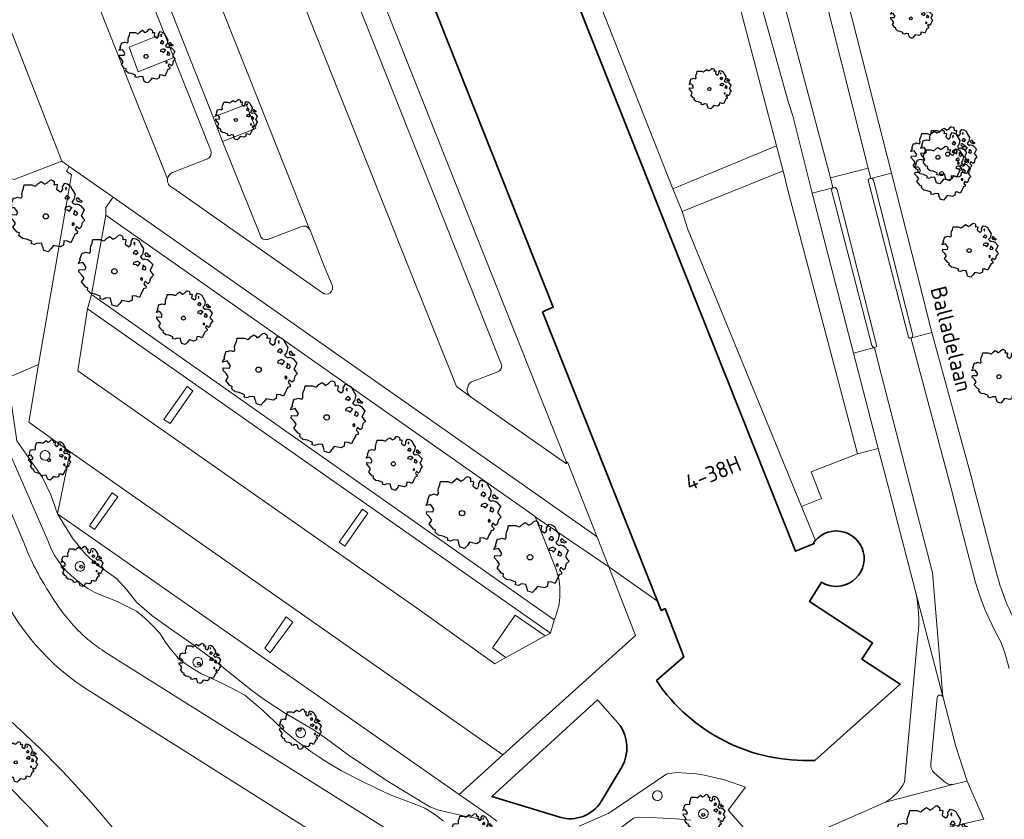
# Model space of a CAD drawing. Header units: metres. Extents: x 152391 to 157968, y 462336 to 467280.
# Tile 117 of 256: x 154419 to 154502, y 464175 to 464242. Entities that reach past the tile are written whole.
import ezdxf
from ezdxf.enums import TextEntityAlignment as Align

# ---------------------------------------------------------------- set-up
doc = ezdxf.new("R2010")
doc.units = ezdxf.units.M
doc.header["$LTSCALE"] = 0.75
doc.layers.get('0').update_dxf_attribs({"lineweight": 25})
for name, color, linetype, lineweight in [('B-GV-GR-BOOM-S', 252, 'Continuous', 25), ('B-WE-GR-BEPLANTING_CULTUUR_BODEMBEDEKKER-GV', 251, 'Continuous', 18), ('B-WE-GR-BOS_LOOF-GV', 251, 'Continuous', 13), ('B-WE-GR-GROENVOORZIENING-GV', 251, 'Continuous', 18), ('B-WE-OG-BEBOUWING-GV', 6, 'Continuous', 35), ('B-WE-OG-BEBOUWING-T18', 1, 'Continuous', 18), ('B-WE-OG-TERREIN_CULTUURSCHEIDING-GV', 251, 'Continuous', 18), ('B-WE-OG-TOPOGRAFIE-T18', 1, 'Continuous', 18), ('B-WE-VH-VERHARDING_ASFALT-GV', 251, 'Continuous', 18), ('B-WE-VH-VERHARDING_BETON-GV', 251, 'Continuous', 18), ('B-WE-VH-VERHARDING_BETONSTRAATSTEEN-GV', 251, 'Continuous', 18), ('B-WE-VH-VERHARDING_SIERBESTRATING-GV', 251, 'Continuous', 18), ('B-WE-VH-VERHARDING_TEGEL-GV', 251, 'Continuous', 18)]:
    doc.layers.add(name, color=color, linetype=linetype, lineweight=lineweight)
doc.styles.add('NLCS-ISO-M750-T18', font='NLCS-ISO.ttf', dxfattribs={"height": 1.35})

# ---------------------------------------------------------------- blocks, each defined once
blk = doc.blocks.new('SGR-BOOM_21_30')
at = {"linetype": 'Continuous'}
for p, q in [((0.065, 1.581), (0.205, 1.712)), ((0.205, 1.712), (0.263, 1.729)), ((0.263, 1.729), (0.333, 1.696)), ((0.333, 1.696), (0.391, 1.647)), ((-1.633, 0.579), (-1.528, 0.875)), ((-1.528, 0.875), (-1.458, 0.858)), ((-1.458, 0.858), (-1.342, 0.908)), ((-1.342, 0.908), (-1.179, 0.858)), ((-1.179, 0.858), (-1.121, 0.924)), ((-1.133, 1.088), (-1.109, 1.187)), ((-1.121, 0.924), (-1.133, 1.088)), ((-1.109, 1.187), (-1.051, 1.335)), ((-1.051, 1.335), (-1.016, 1.499)), ((-1.016, 1.499), (-0.668, 1.499)), ((-0.668, 1.499), (-0.516, 1.433)), ((-0.516, 1.433), (-0.47, 1.45)), ((-0.47, 1.45), (-0.365, 1.548)), ((-0.365, 1.548), (-0.226, 1.647)), ((-0.226, 1.647), (-0.133, 1.581)), ((-0.133, 1.581), (-0.063, 1.515)), ((-0.063, 1.515), (0.065, 1.581)), ((0.402, 1.532), (0.379, 1.499)), ((0.379, 1.499), (0.53, 1.515)), ((0.391, 1.647), (0.402, 1.532)), ((0.542, 1.483), (0.507, 1.285)), ((0.507, 1.285), (0.565, 1.236)), ((0.53, 1.515), (0.542, 1.483)), ((0.565, 1.236), (0.693, 1.154)), ((0.693, 1.154), (0.751, 1.203)), ((0.751, 1.203), (0.798, 1.285)), ((0.786, 1.4), (0.891, 1.565)), ((0.798, 1.285), (0.786, 1.4)), ((0.891, 1.565), (1.019, 1.532)), ((0.937, 0.908), (0.891, 0.875)), ((0.891, 0.875), (0.926, 0.825)), ((0.972, 1.368), (0.926, 1.335)), ((0.926, 1.335), (0.949, 1.253)), ((0.926, 0.825), (0.984, 0.842)), ((0.972, 0.973), (0.937, 0.908)), ((0.949, 1.253), (0.961, 1.236)), ((0.961, 1.269), (0.972, 1.368)), ((1.03, 0.973), (0.972, 0.973)), ((0.984, 0.842), (1.03, 0.776)), ((1.019, 1.532), (1.158, 1.45)), ((1.077, 0.94), (1.03, 0.973)), ((1.03, 0.776), (1.077, 0.842)), ((1.124, 0.875), (1.077, 0.94)), ((1.077, 0.842), (1.124, 0.875)), ((1.158, 1.45), (1.251, 1.269)), ((1.251, 1.269), (1.379, 1.055)), ((1.379, 1.055), (1.321, 0.793)), ((1.472, 0.858), (1.438, 0.809)), ((1.542, 0.858), (1.472, 0.858)), ((1.624, 0.76), (1.542, 0.858)), ((-1.703, 0.365), (-1.656, 0.48)), ((-1.493, 0.415), (-1.703, 0.365)), ((-1.679, -0.029), (-1.668, 0.086)), ((-1.668, 0.086), (-1.389, 0.07)), ((-1.656, 0.48), (-1.598, 0.53)), ((-1.598, 0.53), (-1.633, 0.579)), ((-1.423, 0.333), (-1.493, 0.415)), ((-1.33, 0.185), (-1.423, 0.333)), ((-1.389, 0.07), (-1.33, 0.185)), ((0.926, 0.415), (0.891, 0.333)), ((0.891, 0.333), (1.03, 0.316)), ((1.054, 0.464), (0.926, 0.415)), ((1.03, 0.316), (1.112, 0.251)), ((1.112, 0.464), (1.054, 0.464)), ((1.217, 0.398), (1.112, 0.464)), ((1.112, 0.251), (1.205, 0.365)), ((1.205, 0.365), (1.24, 0.415)), ((1.321, 0.793), (1.228, 0.694)), ((1.228, 0.694), (1.275, 0.628)), ((1.275, 0.628), (1.379, 0.563)), ((1.344, 0.185), (1.31, 0.103)), ((1.434, 0.049), (1.31, 0.103)), ((1.356, 0.3), (1.344, 0.234)), ((1.344, 0.234), (1.344, 0.185)), ((1.426, 0.234), (1.356, 0.3)), ((1.379, 0.563), (1.438, 0.595)), ((1.472, 0.201), (1.426, 0.234)), ((1.434, 0.049), (1.507, 0.136)), ((1.438, 0.809), (1.461, 0.743)), ((1.438, 0.595), (1.565, 0.563)), ((1.461, 0.743), (1.531, 0.694)), ((1.507, 0.136), (1.472, 0.201)), ((1.531, 0.727), (1.635, 0.678)), ((1.531, 0.694), (1.542, 0.727)), ((1.565, 0.563), (1.635, 0.513)), ((1.728, 0.71), (1.624, 0.76)), ((1.635, 0.678), (1.728, 0.71)), ((1.635, 0.513), (1.81, 0.316)), ((1.717, 0.103), (1.67, 0.037)), ((1.67, 0.037), (1.763, -0.094)), ((1.81, 0.316), (1.717, 0.103)), ((-1.54, -0.177), (-1.679, -0.029)), ((-1.551, -0.505), (-1.493, -0.423)), ((-1.354, -0.752), (-1.551, -0.505)), ((-1.435, -0.324), (-1.54, -0.177)), ((-1.493, -0.423), (-1.435, -0.324)), ((-1.249, -0.784), (-1.354, -0.752)), ((-1.272, -0.899), (-1.249, -0.784)), ((1.286, -0.292), (1.24, -0.357)), ((1.24, -0.357), (1.251, -0.423)), ((1.263, -0.423), (1.333, -0.407)), ((1.333, -0.341), (1.286, -0.292)), ((1.333, -0.407), (1.333, -0.341)), ((1.484, -0.801), (1.368, -0.834)), ((1.461, -0.472), (1.391, -0.587)), ((1.391, -0.587), (1.426, -0.637)), ((1.426, -0.637), (1.496, -0.702)), ((1.577, -0.587), (1.461, -0.472)), ((1.496, -0.702), (1.484, -0.801)), ((1.658, -0.522), (1.577, -0.587)), ((1.682, -0.423), (1.658, -0.522)), ((1.717, -0.308), (1.682, -0.423)), ((1.845, -0.177), (1.717, -0.308)), ((1.763, -0.094), (1.845, -0.177)), ((-1.109, -1.047), (-1.272, -0.899)), ((-0.912, -1.08), (-1.109, -1.047)), ((-0.668, -1.179), (-0.912, -1.08)), ((-0.679, -1.294), (-0.668, -1.179)), ((-0.551, -1.326), (-0.679, -1.294)), ((-0.4, -1.261), (-0.551, -1.326)), ((-0.191, -1.277), (-0.4, -1.261)), ((-0.156, -1.425), (-0.191, -1.277)), ((-0.133, -1.491), (-0.156, -1.425)), ((-0.098, -1.606), (-0.133, -1.491)), ((0.112, -1.671), (-0.098, -1.606)), ((0.251, -1.524), (0.112, -1.671)), ((0.356, -1.376), (0.251, -1.524)), ((0.682, -1.441), (0.356, -1.376)), ((0.833, -1.359), (0.682, -1.441)), ((0.844, -1.162), (0.833, -1.359)), ((1.03, -1.179), (0.844, -1.162)), ((1.182, -1.244), (1.03, -1.179)), ((1.286, -1.014), (1.182, -1.244)), ((1.356, -0.883), (1.286, -1.014)), ((1.368, -0.834), (1.356, -0.883))]:
    blk.add_line(p, q, dxfattribs=at)
blk.add_circle((0, 0), 0.126, dxfattribs=at)
blk = doc.blocks.new('SGR-BOOM_31_50')
at = {"linetype": 'Continuous'}
for p, q in [((-1.479, 1.582), (-1.402, 1.78)), ((-1.402, 1.78), (-1.355, 1.999)), ((-1.355, 1.999), (-0.89, 1.999)), ((-0.89, 1.999), (-0.688, 1.911)), ((-0.688, 1.911), (-0.626, 1.933)), ((-0.626, 1.933), (-0.487, 2.064)), ((-0.487, 2.064), (-0.301, 2.196)), ((-0.301, 2.196), (-0.177, 2.108)), ((-0.177, 2.108), (-0.084, 2.02)), ((-0.084, 2.02), (0.087, 2.108)), ((0.087, 2.108), (0.273, 2.283)), ((0.273, 2.283), (0.351, 2.305)), ((0.351, 2.305), (0.444, 2.261)), ((0.444, 2.261), (0.521, 2.196)), ((0.537, 2.042), (0.506, 1.999)), ((0.506, 1.999), (0.707, 2.02)), ((0.521, 2.196), (0.537, 2.042)), ((0.723, 1.977), (0.676, 1.714)), ((0.676, 1.714), (0.754, 1.648)), ((0.707, 2.02), (0.723, 1.977)), ((1.002, 1.604), (1.064, 1.714)), ((1.048, 1.867), (1.188, 2.086)), ((1.064, 1.714), (1.048, 1.867)), ((1.188, 2.086), (1.358, 2.042)), ((1.296, 1.823), (1.234, 1.78)), ((1.234, 1.78), (1.265, 1.67)), ((1.265, 1.67), (1.281, 1.648)), ((1.281, 1.692), (1.296, 1.823)), ((1.358, 2.042), (1.545, 1.933)), ((1.545, 1.933), (1.669, 1.692)), ((1.669, 1.692), (1.839, 1.407)), ((-2.177, 0.772), (-2.038, 1.166)), ((-2.038, 1.166), (-1.944, 1.144)), ((-1.944, 1.144), (-1.789, 1.21)), ((-1.789, 1.21), (-1.572, 1.144)), ((-1.572, 1.144), (-1.495, 1.232)), ((-1.51, 1.451), (-1.479, 1.582)), ((-1.495, 1.232), (-1.51, 1.451)), ((0.754, 1.648), (0.924, 1.539)), ((0.924, 1.539), (1.002, 1.604)), ((1.25, 1.21), (1.188, 1.166)), ((1.188, 1.166), (1.234, 1.101)), ((1.234, 1.101), (1.312, 1.122)), ((1.296, 1.298), (1.25, 1.21)), ((1.374, 1.298), (1.296, 1.298)), ((1.312, 1.122), (1.374, 1.035)), ((1.436, 1.254), (1.374, 1.298)), ((1.374, 1.035), (1.436, 1.122)), ((1.498, 1.166), (1.436, 1.254)), ((1.436, 1.122), (1.498, 1.166)), ((1.762, 1.057), (1.638, 0.925)), ((1.638, 0.925), (1.7, 0.838)), ((1.7, 0.838), (1.839, 0.75)), ((1.839, 1.407), (1.762, 1.057)), ((1.963, 1.144), (1.917, 1.079)), ((1.917, 1.079), (1.948, 0.991)), ((1.948, 0.991), (2.041, 0.925)), ((2.056, 1.144), (1.963, 1.144)), ((2.041, 0.969), (2.18, 0.903)), ((2.041, 0.925), (2.056, 0.969)), ((2.165, 1.013), (2.056, 1.144)), ((2.304, 0.947), (2.165, 1.013)), ((2.18, 0.903), (2.304, 0.947)), ((-2.27, 0.487), (-2.208, 0.641)), ((-1.991, 0.553), (-2.27, 0.487)), ((-2.239, -0.038), (-2.224, 0.115)), ((-2.224, 0.115), (-1.851, 0.093)), ((-2.208, 0.641), (-2.131, 0.706)), ((-2.131, 0.706), (-2.177, 0.772)), ((-1.898, 0.444), (-1.991, 0.553)), ((-1.774, 0.246), (-1.898, 0.444)), ((-1.851, 0.093), (-1.774, 0.246)), ((1.234, 0.553), (1.188, 0.444)), ((1.188, 0.444), (1.374, 0.422)), ((1.405, 0.619), (1.234, 0.553)), ((1.374, 0.422), (1.483, 0.334)), ((1.483, 0.619), (1.405, 0.619)), ((1.622, 0.531), (1.483, 0.619)), ((1.483, 0.334), (1.607, 0.487)), ((1.607, 0.487), (1.653, 0.553)), ((1.793, 0.246), (1.746, 0.137)), ((1.911, 0.065), (1.746, 0.137)), ((1.808, 0.4), (1.793, 0.312)), ((1.793, 0.312), (1.793, 0.246)), ((1.901, 0.312), (1.808, 0.4)), ((1.839, 0.75), (1.917, 0.794)), ((1.963, 0.268), (1.901, 0.312)), ((1.911, 0.065), (2.01, 0.181)), ((1.917, 0.794), (2.087, 0.75)), ((2.01, 0.181), (1.963, 0.268)), ((2.087, 0.75), (2.18, 0.684)), ((2.18, 0.684), (2.413, 0.422)), ((2.289, 0.137), (2.227, 0.049)), ((2.227, 0.049), (2.351, -0.126)), ((2.413, 0.422), (2.289, 0.137)), ((-2.053, -0.235), (-2.239, -0.038)), ((-2.069, -0.673), (-1.991, -0.564)), ((-1.805, -1.002), (-2.069, -0.673)), ((-1.913, -0.433), (-2.053, -0.235)), ((-1.991, -0.564), (-1.913, -0.433)), ((1.715, -0.389), (1.653, -0.476)), ((1.653, -0.476), (1.669, -0.564)), ((1.684, -0.564), (1.777, -0.542)), ((1.777, -0.454), (1.715, -0.389)), ((1.777, -0.542), (1.777, -0.454)), ((1.948, -0.63), (1.855, -0.783)), ((1.855, -0.783), (1.901, -0.849)), ((2.103, -0.783), (1.948, -0.63)), ((2.211, -0.695), (2.103, -0.783)), ((2.242, -0.564), (2.211, -0.695)), ((2.289, -0.411), (2.242, -0.564)), ((2.459, -0.235), (2.289, -0.411)), ((2.351, -0.126), (2.459, -0.235)), ((-1.665, -1.046), (-1.805, -1.002)), ((-1.696, -1.199), (-1.665, -1.046)), ((-1.479, -1.396), (-1.696, -1.199)), ((-1.216, -1.44), (-1.479, -1.396)), ((-0.89, -1.571), (-1.216, -1.44)), ((-0.906, -1.725), (-0.89, -1.571)), ((1.126, -1.55), (1.11, -1.812)), ((1.374, -1.571), (1.126, -1.55)), ((1.576, -1.659), (1.374, -1.571)), ((1.715, -1.352), (1.576, -1.659)), ((1.808, -1.177), (1.715, -1.352)), ((1.824, -1.112), (1.808, -1.177)), ((1.979, -1.068), (1.824, -1.112)), ((1.901, -0.849), (1.994, -0.936)), ((1.994, -0.936), (1.979, -1.068)), ((-0.735, -1.769), (-0.906, -1.725)), ((-0.533, -1.681), (-0.735, -1.769)), ((-0.254, -1.703), (-0.533, -1.681)), ((-0.208, -1.9), (-0.254, -1.703)), ((-0.177, -1.988), (-0.208, -1.9)), ((-0.13, -2.141), (-0.177, -1.988)), ((0.149, -2.229), (-0.13, -2.141)), ((0.335, -2.031), (0.149, -2.229)), ((0.475, -1.834), (0.335, -2.031)), ((0.909, -1.922), (0.475, -1.834)), ((1.11, -1.812), (0.909, -1.922))]:
    blk.add_line(p, q, dxfattribs=at)
blk.add_circle((0, 0), 0.169, dxfattribs=at)
blk = doc.blocks.new('SGR-BOOM_50_100')
at = {"linetype": 'Continuous'}
for p, q in [((-1.869, 2.373), (-1.807, 2.665)), ((-1.807, 2.665), (-1.187, 2.665)), ((-1.187, 2.665), (-0.918, 2.548)), ((-0.918, 2.548), (-0.835, 2.577)), ((-0.835, 2.577), (-0.649, 2.752)), ((-0.649, 2.752), (-0.401, 2.928)), ((-0.401, 2.928), (-0.236, 2.811)), ((-0.236, 2.811), (-0.112, 2.694)), ((-0.112, 2.694), (0.116, 2.811)), ((0.116, 2.811), (0.364, 3.044)), ((0.364, 3.044), (0.467, 3.074)), ((0.467, 3.074), (0.591, 3.015)), ((0.591, 3.015), (0.695, 2.928)), ((0.715, 2.723), (0.674, 2.665)), ((0.674, 2.665), (0.943, 2.694)), ((0.695, 2.928), (0.715, 2.723)), ((0.964, 2.636), (0.902, 2.285)), ((0.943, 2.694), (0.964, 2.636)), ((1.398, 2.49), (1.584, 2.782)), ((1.418, 2.285), (1.398, 2.49)), ((1.584, 2.782), (1.811, 2.723)), ((1.811, 2.723), (2.059, 2.577)), ((2.059, 2.577), (2.225, 2.256)), ((-2.014, 1.935), (-1.972, 2.11)), ((-1.993, 1.643), (-2.014, 1.935)), ((-1.972, 2.11), (-1.869, 2.373)), ((0.902, 2.285), (1.005, 2.198)), ((1.005, 2.198), (1.232, 2.052)), ((1.232, 2.052), (1.336, 2.139)), ((1.336, 2.139), (1.418, 2.285)), ((1.729, 2.431), (1.646, 2.373)), ((1.646, 2.373), (1.687, 2.227)), ((1.729, 1.73), (1.667, 1.613)), ((1.687, 2.227), (1.708, 2.198)), ((1.708, 2.256), (1.729, 2.431)), ((1.832, 1.73), (1.729, 1.73)), ((1.915, 1.672), (1.832, 1.73)), ((1.997, 1.555), (1.915, 1.672)), ((2.225, 2.256), (2.452, 1.876)), ((2.452, 1.876), (2.349, 1.409)), ((-3.027, 0.65), (-2.944, 0.854)), ((-2.944, 0.854), (-2.841, 0.942)), ((-2.903, 1.029), (-2.717, 1.555)), ((-2.841, 0.942), (-2.903, 1.029)), ((-2.717, 1.555), (-2.593, 1.526)), ((-2.593, 1.526), (-2.386, 1.613)), ((-2.386, 1.613), (-2.096, 1.526)), ((-2.096, 1.526), (-1.993, 1.643)), ((1.667, 1.613), (1.584, 1.555)), ((1.584, 1.555), (1.646, 1.467)), ((1.646, 1.467), (1.749, 1.497)), ((1.749, 1.497), (1.832, 1.38)), ((1.832, 1.38), (1.915, 1.497)), ((1.915, 1.497), (1.997, 1.555)), ((2.349, 1.409), (2.183, 1.234)), ((2.183, 1.234), (2.266, 1.117)), ((2.266, 1.117), (2.452, 1)), ((2.452, 1), (2.556, 1.059)), ((2.618, 1.526), (2.556, 1.438)), ((2.556, 1.438), (2.597, 1.321)), ((2.556, 1.059), (2.783, 1)), ((2.597, 1.321), (2.721, 1.234)), ((2.742, 1.526), (2.618, 1.526)), ((2.721, 1.292), (2.907, 1.205)), ((2.721, 1.234), (2.742, 1.292)), ((2.886, 1.351), (2.742, 1.526)), ((2.783, 1), (2.907, 0.913)), ((3.072, 1.263), (2.886, 1.351)), ((2.907, 1.205), (3.072, 1.263)), ((2.907, 0.913), (3.217, 0.562)), ((-2.655, 0.737), (-3.027, 0.65)), ((-2.985, -0.051), (-2.965, 0.153)), ((-2.965, 0.153), (-2.469, 0.124)), ((-2.531, 0.591), (-2.655, 0.737)), ((-2.365, 0.329), (-2.531, 0.591)), ((-2.469, 0.124), (-2.365, 0.329)), ((1.646, 0.737), (1.584, 0.591)), ((1.584, 0.591), (1.832, 0.562)), ((1.873, 0.825), (1.646, 0.737)), ((1.832, 0.562), (1.977, 0.445)), ((1.977, 0.825), (1.873, 0.825)), ((2.163, 0.708), (1.977, 0.825)), ((1.977, 0.445), (2.142, 0.65)), ((2.142, 0.65), (2.204, 0.737)), ((2.39, 0.329), (2.328, 0.183)), ((2.549, 0.087), (2.328, 0.183)), ((2.411, 0.533), (2.39, 0.416)), ((2.39, 0.416), (2.39, 0.329)), ((2.535, 0.416), (2.411, 0.533)), ((2.618, 0.358), (2.535, 0.416)), ((2.549, 0.087), (2.68, 0.241)), ((2.68, 0.241), (2.618, 0.358)), ((3.052, 0.183), (2.969, 0.066)), ((2.969, 0.066), (3.135, -0.168)), ((3.217, 0.562), (3.052, 0.183)), ((-2.737, -0.314), (-2.985, -0.051)), ((-2.758, -0.898), (-2.655, -0.752)), ((-2.551, -0.577), (-2.737, -0.314)), ((-2.655, -0.752), (-2.551, -0.577)), ((2.287, -0.518), (2.204, -0.635)), ((2.204, -0.635), (2.225, -0.752)), ((2.245, -0.752), (2.37, -0.723)), ((2.37, -0.606), (2.287, -0.518)), ((2.37, -0.723), (2.37, -0.606)), ((2.99, -0.752), (2.948, -0.927)), ((3.052, -0.548), (2.99, -0.752)), ((3.279, -0.314), (3.052, -0.548)), ((3.135, -0.168), (3.279, -0.314)), ((-2.407, -1.336), (-2.758, -0.898)), ((-2.22, -1.394), (-2.407, -1.336)), ((-2.262, -1.599), (-2.22, -1.394)), ((-1.972, -1.862), (-2.262, -1.599)), ((2.411, -1.57), (2.287, -1.803)), ((2.432, -1.482), (2.411, -1.57)), ((2.638, -1.424), (2.432, -1.482)), ((2.597, -0.84), (2.473, -1.044)), ((2.473, -1.044), (2.535, -1.132)), ((2.535, -1.132), (2.659, -1.248)), ((2.804, -1.044), (2.597, -0.84)), ((2.659, -1.248), (2.638, -1.424)), ((2.948, -0.927), (2.804, -1.044)), ((-1.621, -1.92), (-1.972, -1.862)), ((-1.187, -2.095), (-1.621, -1.92)), ((-1.207, -2.3), (-1.187, -2.095)), ((-0.98, -2.358), (-1.207, -2.3)), ((-0.711, -2.241), (-0.98, -2.358)), ((-0.339, -2.271), (-0.711, -2.241)), ((-0.277, -2.533), (-0.339, -2.271)), ((0.633, -2.446), (0.447, -2.709)), ((1.212, -2.563), (0.633, -2.446)), ((1.48, -2.417), (1.212, -2.563)), ((1.501, -2.066), (1.48, -2.417)), ((1.832, -2.095), (1.501, -2.066)), ((2.101, -2.212), (1.832, -2.095)), ((2.287, -1.803), (2.101, -2.212)), ((-0.236, -2.65), (-0.277, -2.533)), ((-0.174, -2.855), (-0.236, -2.65)), ((0.199, -2.971), (-0.174, -2.855)), ((0.447, -2.709), (0.199, -2.971))]:
    blk.add_line(p, q, dxfattribs=at)
blk.add_circle((0, 0), 0.225, dxfattribs=at)

msp = doc.modelspace()

# ---------------------------------------------------------------- linework, layer by layer
at = {"layer": 'B-WE-GR-BEPLANTING_CULTUUR_BODEMBEDEKKER-GV'}
for points in [[(154431.063, 464240.953), (154428.112, 464239.788), (154428.891, 464237.728), (154431.872, 464238.921)], [(154435.17, 464233.904), (154435.968, 464231.863), (154438.765, 464232.949), (154437.958, 464234.973)]]:
    msp.add_lwpolyline(points, close=True, dxfattribs=at)
at = {"layer": 'B-WE-GR-BOS_LOOF-GV'}
msp.add_lwpolyline([(154418.244, 464212.135), (154420.504, 464213.125), (154423.28, 464229.064), (154422.849, 464229.36), (154423.093, 464229.775), (154422.459, 464230.22), (154418.467, 464228.662)], dxfattribs=at)
at = {"layer": 'B-WE-GR-GROENVOORZIENING-GV'}
for points in [[(154421.023, 464205.898, 0.936501), (154421.052, 464205.079)], [(154421.052, 464205.079, 1.043902), (154421.023, 464205.898)], [(154423.953, 464196.576, 0.93894), (154423.982, 464195.757)], [(154423.982, 464195.757, 1.041463), (154423.953, 464196.576)], [(154433.858, 464188.521, 0.93784), (154433.887, 464187.701)], [(154433.887, 464187.701, 1.040237), (154433.858, 464188.521)], [(154442.501, 464182.603, 0.936501), (154442.53, 464181.784)], [(154442.53, 464181.784, 1.043988), (154442.501, 464182.603)], [(154472.465, 464177.31, 0.93659), (154472.494, 464176.491)], [(154472.494, 464176.491, 1.043902), (154472.465, 464177.31)], [(154476.336, 464175.789, 0.936501), (154476.365, 464174.97)], [(154476.365, 464174.97, 1.043902), (154476.336, 464175.789)]]:
    msp.add_lwpolyline(points, format="xyb", dxfattribs=at)
at = {"layer": 'B-WE-OG-BEBOUWING-GV'}
for points in [[(154454.707, 464285.349), (154447.209, 464282.44), (154447.989, 464280.395), (154448.159, 464279.95), (154449.004, 464280.285), (154449.615, 464278.742), (154440.985, 464275.318), (154463.758, 464217.936), (154462.865, 464217.54), (154472.516, 464193.244), (154472.825, 464192.466), (154473.15, 464192.613), (154474.715, 464188.563), (154472.42, 464186.57)], [(154485.636, 464198.169), (154485.692, 464198.08), (154484.096, 464197.429), (154473.558, 464223.962), (154452.517, 464276.936), (154454.024, 464277.548), (154455.014, 464275.111), (154458.864, 464276.675), (154457.729, 464279.544), (154455.675, 464279.319), (154455.285, 464282.769), (154455.483, 464282.859)], [(154485.723, 464179.867), (154489.493, 464183.217), (154492.913, 464186.256), (154489.69, 464188.371), (154490.593, 464189.737), (154485.273, 464193.218), (154486.299, 464194.831)], [(154467.483, 464184.962), (154458.598, 464176.816), (154464.322, 464175.089)], [(154469.37, 464182.784), (154467.483, 464184.962)], [(154467.776, 464176.398), (154469.536, 464179.357)]]:
    msp.add_lwpolyline(points, dxfattribs=at)
for points in [[(154489.807, 464197.391, 0.601115), (154485.778, 464198.345)], [(154485.778, 464198.345, 0.024873), (154485.636, 464198.169)], [(154486.299, 464194.831, 0.671701), (154489.807, 464197.391)], [(154472.42, 464186.57, 0.262001), (154485.723, 464179.867)], [(154469.536, 464179.357, 0.289479), (154469.37, 464182.784)], [(154464.322, 464175.089, 0.337337), (154467.776, 464176.398)]]:
    msp.add_lwpolyline(points, format="xyb", dxfattribs=at)
at = {"layer": 'B-WE-OG-TERREIN_CULTUURSCHEIDING-GV'}
for points in [[(154463.432, 464289.912), (154458.037, 464287.735), (154458.411, 464286.789), (154462.351, 464276.833), (154455.585, 464274.124), (154473.801, 464227.876)], [(154473.801, 464227.876), (154482.52, 464231.486), (154471.838, 464271.957), (154469.778, 464271.425), (154468.281, 464277.221), (154470.329, 464277.746), (154467.8, 464287.276)], [(154487.124, 464248.947), (154488.2, 464244.84), (154492.173, 464229.2), (154494.298, 464220.835), (154495.576, 464215.804), (154499.005, 464203.21), (154499.049, 464203.05), (154501.076, 464195.294)], [(154462.245, 464200.316), (154462.232, 464200.348), (154426.161, 464225.667), (154424.969, 464219.005), (154424.968, 464218.999), (154463.839, 464191.673)], [(154463.949, 464196.052), (154462.245, 464200.316)], [(154472.368, 464162.84), (154471.96, 464163.753), (154470.623, 464163.155), (154468.681, 464162.496), (154466.989, 464162.114), (154465.878, 464161.949), (154464.831, 464161.922), (154463.597, 464162.197), (154462.461, 464162.575), (154461.022, 464163.15), (154459.324, 464163.924), (154448.502, 464170.72), (154424.287, 464186.027)]]:
    msp.add_lwpolyline(points, dxfattribs=at)
msp.add_lwpolyline([(154484.611, 464201.189), (154486.296, 464201.86), (154485.428, 464204.109), (154489.311, 464205.626), (154483.447, 464227.894), (154483.061, 464229.391), (154474.581, 464225.991), (154475.043, 464224.551), (154475.91, 464222.419)], close=True, dxfattribs=at)
for points in [[(154424.287, 464186.027, -0.155417), (154416.731, 464195.476)], [(154463.839, 464191.673, 0.195019), (154463.949, 464196.052)], [(154501.076, 464195.294, 0.071077), (154503.461, 464189.965)], [(154407.031, 464191.658, -0.082957), (154427.51, 464173.249)], [(154427.51, 464173.249, 0.082957), (154407.031, 464191.658)], [(154405.949, 464187.447, -0.069753), (154423.073, 464172.229)]]:
    msp.add_lwpolyline(points, format="xyb", dxfattribs=at)
at = {"layer": 'B-WE-VH-VERHARDING_ASFALT-GV'}
for points in [[(154479.128, 464251.868), (154480.817, 464252.296), (154487.038, 464228.805), (154490.229, 464229.614), (154484.271, 464253.172), (154485.914, 464253.589), (154485.486, 464255.229), (154478.711, 464253.507)], [(154487.124, 464248.947), (154486.612, 464250.911), (154486.41, 464251.69), (154485.914, 464253.589), (154484.271, 464253.172), (154490.229, 464229.614), (154490.448, 464228.762), (154492.173, 464229.2), (154488.2, 464244.84)], [(154487.038, 464228.805), (154480.817, 464252.296), (154479.128, 464251.868), (154479.866, 464248.965), (154480.44, 464246.184), (154483.482, 464235.216), (154483.891, 464234.025), (154485.507, 464227.525), (154487.254, 464227.978)], [(154493.894, 464215.377), (154495.576, 464215.804), (154494.298, 464220.835), (154492.173, 464229.2), (154490.448, 464228.762), (154490.566, 464228.728), (154490.675, 464228.604), (154493.962, 464215.551)], [(154490.735, 464214.544), (154490.639, 464214.582), (154490.534, 464214.726), (154487.128, 464227.777), (154487.161, 464227.928), (154487.254, 464227.978), (154485.507, 464227.525), (154488.988, 464214.091)]]:
    msp.add_lwpolyline(points, close=True, dxfattribs=at)
msp.add_lwpolyline([(154423.073, 464172.229, 0.069753), (154405.949, 464187.447)], format="xyb", dxfattribs=at)
at = {"layer": 'B-WE-VH-VERHARDING_BETON-GV'}
for points in [[(154501.705, 464188.894), (154501.349, 464189.827), (154500.887, 464190.685), (154500.372, 464191.751), (154500.025, 464192.569), (154499.634, 464193.618), (154499.238, 464194.814), (154498.087, 464199.218), (154497.176, 464202.707), (154494.132, 464214.134), (154493.808, 464215.364), (154493.694, 464215.346), (154493.606, 464215.435), (154490.214, 464228.62), (154490.302, 464228.732), (154490.448, 464228.762), (154490.229, 464229.614), (154487.038, 464228.805), (154487.254, 464227.978), (154487.348, 464228.029), (154487.463, 464227.995), (154487.62, 464227.813), (154490.934, 464214.638), (154490.735, 464214.544), (154491.056, 464213.294), (154494.114, 464201.489), (154495.632, 464195.633), (154496.494, 464185.235), (154496.511, 464185.17), (154496.516, 464185.15), (154497.579, 464181.03), (154498.526, 464178.114), (154499.929, 464174.911)], [(154501.076, 464195.294), (154499.049, 464203.05), (154499.005, 464203.21), (154495.576, 464215.804), (154493.894, 464215.377), (154493.808, 464215.364), (154494.132, 464214.134), (154497.176, 464202.707), (154498.087, 464199.218), (154499.238, 464194.814), (154499.634, 464193.618), (154500.025, 464192.569), (154500.372, 464191.751), (154500.887, 464190.685), (154501.349, 464189.827), (154501.705, 464188.894), (154502.05, 464187.578)]]:
    msp.add_lwpolyline(points, dxfattribs=at)
msp.add_lwpolyline([(154496.494, 464185.235), (154495.632, 464195.633), (154494.114, 464201.489), (154491.056, 464213.294), (154490.735, 464214.544), (154488.988, 464214.091), (154491.064, 464206.08), (154492.051, 464202.268), (154494.196, 464194.043)], close=True, dxfattribs=at)
msp.add_lwpolyline([(154503.461, 464189.965, -0.071077), (154501.076, 464195.294)], format="xyb", dxfattribs=at)
at = {"layer": 'B-WE-VH-VERHARDING_BETONSTRAATSTEEN-GV'}
for points in [[(154461.789, 464298.981), (154452.066, 464292.865), (154443.786, 464289.64), (154436.005, 464286.426), (154427.914, 464283.273), (154420.774, 464280.338), (154412.444, 464277.272), (154405.379, 464274.477), (154405.891, 464273.181), (154406.957, 464270.484), (154408.022, 464267.787), (154409.088, 464265.09), (154410.154, 464262.393), (154411.219, 464259.696), (154412.363, 464256.801), (154412.647, 464256.172), (154412.634, 464255.811), (154412.541, 464255.626), (154422.459, 464230.22), (154423.093, 464229.775), (154426.782, 464227.187), (154467.25, 464198.797), (154467.437, 464198.629)], [(154467.437, 464198.629), (154464.973, 464204.876), (154464.833, 464204.982), (154464.857, 464204.786), (154456.861, 464210.369), (154456.822, 464210.399), (154456.814, 464210.404), (154456.776, 464210.431), (154455.634, 464211.289), (154451.318, 464222.031), (154446.514, 464234.049), (154442.047, 464245.311), (154429.355, 464277.676), (154429.333, 464277.725)], [(154429.355, 464277.676), (154442.047, 464245.311), (154446.514, 464234.049), (154451.318, 464222.031), (154455.634, 464211.289), (154456.776, 464210.431), (154456.814, 464210.404)], [(154459.39, 464213.192), (154446.006, 464246.872), (154433.954, 464278.011)], [(154443.29, 464224.488), (154439.783, 464233.312), (154438.965, 464235.379), (154433.131, 464250.028), (154423.57, 464274.913), (154423.539, 464274.789), (154422.376, 464274.312), (154423.588, 464271.272), (154420.841, 464270.175), (154426.961, 464254.575), (154429.742, 464255.656), (154430.553, 464253.599), (154427.804, 464252.499), (154431.737, 464242.615), (154435.17, 464233.904), (154437.958, 464234.973), (154438.765, 464232.949), (154435.968, 464231.863), (154439.147, 464223.948)], [(154423.57, 464274.913), (154433.131, 464250.028), (154438.965, 464235.379), (154439.783, 464233.312), (154443.29, 464224.488), (154443.328, 464224.408), (154444.507, 464221.39), (154445.18, 464219.797)], [(154431.356, 464228.725), (154427.906, 464237.334), (154427.095, 464239.39), (154414.42, 464271.251)], [(154414.42, 464271.251), (154427.095, 464239.39), (154427.906, 464237.334), (154431.356, 464228.725)], [(154434.978, 464231.102), (154431.872, 464238.921), (154428.891, 464237.728), (154428.112, 464239.788), (154431.063, 464240.953), (154423.661, 464259.675), (154420.674, 464258.479), (154419.855, 464260.526), (154422.854, 464261.718)], [(154431.78, 464229.253), (154434.698, 464230.413)], [(154463.839, 464191.673), (154463.527, 464190.556), (154463.07, 464190.33), (154459.771, 464188.511), (154458.861, 464187.977), (154452.539, 464192.473), (154423.804, 464212.594), (154424.625, 464217.814), (154424.968, 464218.999), (154424.969, 464219.005), (154426.161, 464225.667), (154426.172, 464226.32), (154426.782, 464227.187), (154423.093, 464229.775), (154422.849, 464229.36), (154423.28, 464229.064), (154420.504, 464213.125), (154419.699, 464208.275), (154423.172, 464205.791), (154459.526, 464180.32), (154470.674, 464190.366), (154468.426, 464196.124), (154462.245, 464200.316), (154463.949, 464196.052)], [(154444.356, 464219.143), (154431.805, 464227.967)], [(154439.767, 464223.643), (154442.557, 464224.706)], [(154417.539, 464211.69), (154418.262, 464209.587), (154418.677, 464206.717), (154420.855, 464203.625), (154421.55, 464202.167), (154422.102, 464200.58), (154423.172, 464205.791), (154419.699, 464208.275), (154420.504, 464213.125), (154418.244, 464212.135)], [(154456.885, 464211.659), (154459.089, 464212.519)], [(154456.814, 464210.404), (154456.78, 464210.435)], [(154459.025, 464174.758), (154458.44, 464175.2), (154455.851, 464177.008), (154422.102, 464200.58), (154423.367, 464198.522), (154424.451, 464197.183), (154425.437, 464196.286), (154427.049, 464195.156), (154427.942, 464194.207), (154428.751, 464193.148), (154430.026, 464192.037), (154431.405, 464191.059), (154433.375, 464189.675), (154435.171, 464188.351), (154438.424, 464185.747), (154439.559, 464184.91), (154441.189, 464183.85), (154443.666, 464182.406), (154444.587, 464181.766), (154446.514, 464180.342), (154449.663, 464178.234), (154453.381, 464175.957), (154454.145, 464175.694), (154456.453, 464175.148), (154457.739, 464174.911)], [(154496.021, 464185.145), (154495.485, 464179.541)], [(154497.318, 464177.829), (154497.325, 464177.83), (154498.526, 464178.114), (154497.579, 464181.03), (154496.516, 464185.15), (154496.511, 464185.17)], [(154495.732, 464178.833), (154496.613, 464178.094)]]:
    msp.add_lwpolyline(points, dxfattribs=at)
for points in [[(154412.541, 464255.626), (154412.189, 464255.33), (154408.934, 464254.166), (154408.632, 464253.97), (154408.48, 464253.673), (154408.527, 464253.374), (154417.765, 464228.955), (154418.467, 464228.662), (154422.459, 464230.22)], [(154473.801, 464227.876), (154474.581, 464225.991), (154483.061, 464229.391), (154482.52, 464231.486)], [(154493.808, 464215.364), (154493.894, 464215.377), (154493.962, 464215.551), (154490.675, 464228.604), (154490.566, 464228.728), (154490.448, 464228.762), (154490.302, 464228.732), (154490.214, 464228.62), (154493.606, 464215.435), (154493.694, 464215.346)], [(154490.735, 464214.544), (154490.934, 464214.638), (154487.62, 464227.813), (154487.463, 464227.995), (154487.348, 464228.029), (154487.254, 464227.978), (154487.161, 464227.928), (154487.128, 464227.777), (154490.534, 464214.726), (154490.639, 464214.582)], [(154458.645, 464189.318), (154460.556, 464192.064), (154463.07, 464190.33), (154463.527, 464190.556), (154424.625, 464217.814), (154423.804, 464212.594), (154452.539, 464192.473), (154458.861, 464187.977), (154459.771, 464188.511)], [(154431.033, 464208.517), (154431.559, 464208.168), (154433.47, 464210.914), (154433.007, 464211.276)], [(154431.033, 464208.517), (154433.007, 464211.276), (154433.47, 464210.914), (154431.559, 464208.168)], [(154422.102, 464200.58), (154455.851, 464177.008), (154459.526, 464180.32), (154423.172, 464205.791)], [(154426.702, 464202.338), (154427.171, 464202.019), (154425.221, 464199.259), (154424.787, 464199.571)], [(154426.702, 464202.338), (154424.787, 464199.571), (154425.221, 464199.259), (154427.171, 464202.019)], [(154445.782, 464198.189), (154447.719, 464200.974), (154448.191, 464200.636), (154446.237, 464197.854)], [(154445.782, 464198.189), (154446.237, 464197.854), (154448.191, 464200.636), (154447.719, 464200.974)], [(154459.771, 464188.511), (154463.07, 464190.33), (154460.556, 464192.064), (154458.645, 464189.318)], [(154441.869, 464191.482), (154441.303, 464191.916), (154439.516, 464189.298), (154439.965, 464188.912)], [(154441.869, 464191.482), (154439.965, 464188.912), (154439.516, 464189.298), (154441.303, 464191.916)]]:
    msp.add_lwpolyline(points, close=True, dxfattribs=at)
for points in [[(154434.698, 464230.413, 0.401005), (154434.978, 464231.102)], [(154431.356, 464228.725, -0.264759), (154431.78, 464229.253)], [(154431.805, 464227.967, -0.362279), (154431.356, 464228.725)], [(154442.557, 464224.706, -0.395915), (154443.29, 464224.488)], [(154439.147, 464223.948, 0.437535), (154439.767, 464223.643)], [(154445.18, 464219.797, -0.748216), (154444.356, 464219.143)], [(154459.089, 464212.519, 0.411098), (154459.39, 464213.192)], [(154456.78, 464210.435, -0.492666), (154456.885, 464211.659)], [(154421.052, 464205.079, -0.936501), (154421.023, 464205.898)], [(154421.023, 464205.898, -1.043902), (154421.052, 464205.079)], [(154463.949, 464196.052, -0.195019), (154463.839, 464191.673)], [(154496.511, 464185.17, 0.781681), (154496.021, 464185.145)], [(154495.485, 464179.541, 0.212979), (154495.732, 464178.833)], [(154496.613, 464178.094, 0.239471), (154497.318, 464177.829)]]:
    msp.add_lwpolyline(points, format="xyb", dxfattribs=at)
at = {"layer": 'B-WE-VH-VERHARDING_SIERBESTRATING-GV'}
for points in [[(154415.72, 464211.031), (154421.292, 464198.329), (154421.447, 464197.925), (154421.581, 464197.627), (154421.887, 464197.054), (154422.181, 464196.596), (154422.376, 464196.334), (154422.581, 464196.08), (154422.869, 464195.76), (154423.278, 464195.365), (154423.678, 464195.022), (154424.207, 464194.618), (154424.643, 464194.32), (154425.246, 464193.957), (154426.198, 464193.591), (154427.065, 464193.231), (154427.741, 464192.916), (154428.741, 464192.4), (154429.221, 464192), (154429.683, 464191.582), (154430.132, 464191.142), (154430.558, 464190.689), (154430.661, 464190.574), (154431.181, 464189.787), (154431.554, 464189.28), (154432.149, 464188.551), (154432.256, 464188.436), (154432.478, 464188.258), (154433.287, 464187.685), (154434.141, 464187.174), (154435.078, 464186.751), (154436.012, 464186.307), (154436.701, 464185.96), (154437.838, 464185.356), (154439.318, 464184.076), (154440.341, 464183.125), (154441.141, 464182.342), (154442.114, 464181.56), (154442.709, 464181.107), (154443.314, 464180.667), (154444.136, 464180.098), (154444.918, 464179.591), (154445.954, 464178.996), (154447.407, 464178.249), (154449.047, 464177.445), (154450.047, 464176.978), (154451.394, 464176.454), (154452.572, 464176.027), (154452.972, 464175.836), (154453.429, 464175.56), (154453.767, 464175.334), (154454.523, 464174.76)], [(154457.739, 464174.911), (154456.453, 464175.148), (154454.145, 464175.694), (154453.381, 464175.957), (154449.663, 464178.234), (154446.514, 464180.342), (154444.587, 464181.766), (154443.666, 464182.406), (154441.189, 464183.85), (154439.559, 464184.91), (154438.424, 464185.747), (154435.171, 464188.351), (154433.375, 464189.675), (154431.405, 464191.059), (154430.026, 464192.037), (154428.751, 464193.148), (154427.942, 464194.207), (154427.049, 464195.156), (154425.437, 464196.286), (154424.451, 464197.183), (154423.367, 464198.522), (154422.102, 464200.58), (154421.55, 464202.167), (154420.855, 464203.625), (154418.677, 464206.717)], [(154480.189, 464173.729), (154478.453, 464175.672), (154479.897, 464177.611), (154478.141, 464178.236), (154476.32, 464178.637), (154475.768, 464178.734), (154474.138, 464178.839), (154473.307, 464178.727), (154468.431, 464175.434), (154465.945, 464174.344)], [(154467.807, 464172.974), (154470.501, 464175.012), (154470.736, 464175.076), (154470.914, 464175.089), (154471.901, 464175.062), (154474.096, 464174.947), (154475.314, 464174.845)]]:
    msp.add_lwpolyline(points, dxfattribs=at)
for points in [[(154423.982, 464195.757, -0.93894), (154423.953, 464196.576)], [(154423.953, 464196.576, -1.041463), (154423.982, 464195.757)], [(154433.887, 464187.701, -0.93784), (154433.858, 464188.521)], [(154433.858, 464188.521, -1.040237), (154433.887, 464187.701)], [(154442.53, 464181.784, -0.936501), (154442.501, 464182.603)], [(154442.501, 464182.603, -1.043988), (154442.53, 464181.784)], [(154472.494, 464176.491, -0.93659), (154472.465, 464177.31)], [(154472.465, 464177.31, -1.043902), (154472.494, 464176.491)], [(154476.365, 464174.97, -0.936501), (154476.336, 464175.789)], [(154476.336, 464175.789, -1.043902), (154476.365, 464174.97)]]:
    msp.add_lwpolyline(points, format="xyb", dxfattribs=at)
at = {"layer": 'B-WE-VH-VERHARDING_TEGEL-GV'}
for points in [[(154464.833, 464204.982), (154435.513, 464278.718), (154439.574, 464280.329), (154440.625, 464277.547), (154441.661, 464277.947), (154440.869, 464279.983), (154442.127, 464280.471), (154442.918, 464278.434), (154443.524, 464278.668), (154442.732, 464280.703), (154445.296, 464281.698), (154446.087, 464279.659), (154446.742, 464279.913), (154445.949, 464281.951), (154447.209, 464282.44), (154454.707, 464285.349), (154458.411, 464286.789), (154458.037, 464287.735), (154463.432, 464289.912)], [(154467.8, 464287.276), (154470.329, 464277.746), (154468.281, 464277.221), (154469.778, 464271.425), (154471.838, 464271.957), (154482.52, 464231.486), (154483.061, 464229.391), (154483.447, 464227.894), (154489.311, 464205.626), (154491.064, 464206.08), (154488.988, 464214.091), (154485.507, 464227.525), (154483.891, 464234.025), (154483.482, 464235.216), (154480.44, 464246.184), (154479.866, 464248.965), (154479.128, 464251.868), (154478.711, 464253.507), (154476.226, 464263.29), (154469.435, 464288.484)], [(154485.778, 464198.345), (154484.611, 464201.189), (154475.91, 464222.419), (154475.043, 464224.551), (154474.581, 464225.991), (154473.801, 464227.876), (154455.585, 464274.124), (154462.351, 464276.833), (154458.411, 464286.789), (154454.707, 464285.349)], [(154455.483, 464282.859), (154455.285, 464282.769), (154455.675, 464279.319), (154457.729, 464279.544), (154458.864, 464276.675), (154455.014, 464275.111), (154454.024, 464277.548), (154452.517, 464276.936), (154473.558, 464223.962)], [(154433.954, 464278.011), (154446.006, 464246.872), (154459.39, 464213.192)], [(154439.147, 464223.948), (154435.968, 464231.863), (154435.17, 464233.904), (154431.737, 464242.615), (154427.804, 464252.499), (154426.961, 464254.575), (154420.841, 464270.175), (154419.998, 464272.324)], [(154418.928, 464272.104), (154422.854, 464261.718), (154423.661, 464259.675), (154431.063, 464240.953), (154431.872, 464238.921), (154434.978, 464231.102)], [(154434.698, 464230.413), (154431.78, 464229.253)], [(154431.805, 464227.967), (154444.356, 464219.143)], [(154442.557, 464224.706), (154439.767, 464223.643)], [(154445.18, 464219.797), (154444.507, 464221.39), (154443.328, 464224.408), (154443.29, 464224.488)], [(154473.558, 464223.962), (154484.096, 464197.429), (154485.692, 464198.08), (154485.636, 464198.169)], [(154459.089, 464212.519), (154456.885, 464211.659)], [(154419.171, 464198.434), (154413.774, 464211.028), (154411.146, 464209.779), (154410.594, 464209.538), (154411.36, 464207.855), (154414.978, 464199.327)], [(154413.774, 464211.028), (154419.171, 464198.434)], [(154454.523, 464174.76), (154453.767, 464175.334), (154453.429, 464175.56), (154452.972, 464175.836), (154452.572, 464176.027), (154451.394, 464176.454), (154450.047, 464176.978), (154449.047, 464177.445), (154447.407, 464178.249), (154445.954, 464178.996), (154444.918, 464179.591), (154444.136, 464180.098), (154443.314, 464180.667), (154442.709, 464181.107), (154442.114, 464181.56), (154441.141, 464182.342), (154440.341, 464183.125), (154439.318, 464184.076), (154437.838, 464185.356), (154436.701, 464185.96), (154436.012, 464186.307), (154435.078, 464186.751), (154434.141, 464187.174), (154433.287, 464187.685), (154432.478, 464188.258), (154432.256, 464188.436), (154432.149, 464188.551), (154431.554, 464189.28), (154431.181, 464189.787), (154430.661, 464190.574), (154430.558, 464190.689), (154430.132, 464191.142), (154429.683, 464191.582), (154429.221, 464192), (154428.741, 464192.4), (154427.741, 464192.916), (154427.065, 464193.231), (154426.198, 464193.591), (154425.246, 464193.957), (154424.643, 464194.32), (154424.207, 464194.618), (154423.678, 464195.022), (154423.278, 464195.365), (154422.869, 464195.76), (154422.581, 464196.08), (154422.376, 464196.334), (154422.181, 464196.596), (154421.887, 464197.054), (154421.581, 464197.627), (154421.447, 464197.925), (154421.292, 464198.329), (154415.72, 464211.031)], [(154456.78, 464210.435), (154456.814, 464210.404), (154456.822, 464210.399), (154456.861, 464210.369), (154464.857, 464204.786), (154464.833, 464204.982)], [(154494.196, 464194.043), (154492.051, 464202.268), (154491.064, 464206.08), (154489.311, 464205.626), (154485.428, 464204.109), (154486.296, 464201.86), (154484.611, 464201.189), (154485.778, 464198.345)], [(154472.42, 464186.57), (154474.715, 464188.563), (154473.15, 464192.613), (154472.825, 464192.466), (154472.516, 464193.244), (154468.426, 464196.124), (154470.674, 464190.366), (154459.526, 464180.32), (154455.851, 464177.008), (154458.44, 464175.2), (154459.025, 464174.758)], [(154486.299, 464194.831), (154485.273, 464193.218), (154490.593, 464189.737), (154489.69, 464188.371), (154492.913, 464186.256), (154489.493, 464183.217), (154485.723, 464179.867)], [(154496.511, 464185.17), (154496.494, 464185.235), (154494.196, 464194.043)], [(154494.379, 464190.345), (154493.266, 464178.042)], [(154493.266, 464178.042), (154494.379, 464190.345)], [(154461.793, 464166.54), (154426.207, 464188.913)], [(154426.207, 464188.913), (154461.793, 464166.54)], [(154424.287, 464186.027), (154448.502, 464170.72), (154459.324, 464163.924), (154461.022, 464163.15), (154462.461, 464162.575), (154463.597, 464162.197), (154464.831, 464161.922), (154465.878, 464161.949), (154466.989, 464162.114), (154468.681, 464162.496), (154470.623, 464163.155), (154471.96, 464163.753), (154490.094, 464171.871), (154491.404, 464172.457), (154493.739, 464173.503), (154499.929, 464174.911), (154498.526, 464178.114), (154497.325, 464177.83), (154497.318, 464177.829), (154491.679, 464176.366), (154491.674, 464176.365), (154481.08, 464171.704), (154468.309, 464166.088)], [(154464.322, 464175.089), (154458.598, 464176.816), (154467.483, 464184.962), (154469.37, 464182.784)], [(154495.485, 464179.541), (154496.021, 464185.145)], [(154465.945, 464174.344), (154468.431, 464175.434), (154473.307, 464178.727), (154474.138, 464178.839), (154475.768, 464178.734), (154476.32, 464178.637), (154478.141, 464178.236), (154479.897, 464177.611), (154478.453, 464175.672), (154480.189, 464173.729)], [(154469.536, 464179.357), (154467.776, 464176.398)], [(154496.613, 464178.094), (154495.732, 464178.833)], [(154491.679, 464176.366), (154497.318, 464177.829)], [(154481.08, 464171.704), (154491.674, 464176.365), (154491.679, 464176.366)], [(154475.314, 464174.845), (154474.096, 464174.947), (154471.901, 464175.062), (154470.914, 464175.089), (154470.736, 464175.076), (154470.501, 464175.012), (154467.807, 464172.974)]]:
    msp.add_lwpolyline(points, dxfattribs=at)
for points in [[(154434.978, 464231.102, -0.401005), (154434.698, 464230.413)], [(154431.78, 464229.253, 0.264759), (154431.356, 464228.725)], [(154431.356, 464228.725, 0.362279), (154431.805, 464227.967)], [(154443.29, 464224.488, 0.395915), (154442.557, 464224.706)], [(154439.767, 464223.643, -0.437535), (154439.147, 464223.948)], [(154444.356, 464219.143, 0.748216), (154445.18, 464219.797)], [(154459.39, 464213.192, -0.411098), (154459.089, 464212.519)], [(154456.885, 464211.659, 0.492666), (154456.78, 464210.435)], [(154485.778, 464198.345, -0.601115), (154489.807, 464197.391)], [(154420.013, 464196.463, -0.023219), (154419.171, 464198.434)], [(154419.171, 464198.434, 0.023219), (154420.013, 464196.463)], [(154485.636, 464198.169, -0.024873), (154485.778, 464198.345)], [(154489.807, 464197.391, -0.671701), (154486.299, 464194.831)], [(154421.027, 464194.575, -0.024209), (154420.013, 464196.463)], [(154420.013, 464196.463, 0.024209), (154421.027, 464194.575)], [(154416.731, 464195.476, 0.155417), (154424.287, 464186.027)], [(154422.446, 464192.422, -0.022909), (154421.027, 464194.575)], [(154421.027, 464194.575, 0.022909), (154422.446, 464192.422)], [(154494.196, 464194.043, -0.0922), (154494.379, 464190.345)], [(154494.379, 464190.345, 0.0922), (154494.196, 464194.043)], [(154423.581, 464191.053, -0.03276), (154422.446, 464192.422)], [(154422.446, 464192.422, 0.03276), (154423.581, 464191.053)], [(154424.825, 464189.898, -0.034597), (154423.581, 464191.053)], [(154423.581, 464191.053, 0.034597), (154424.825, 464189.898)], [(154426.207, 464188.913, -0.03418), (154424.825, 464189.898)], [(154424.825, 464189.898, 0.03418), (154426.207, 464188.913)], [(154485.723, 464179.867, -0.262001), (154472.42, 464186.57)], [(154496.021, 464185.145, -0.781681), (154496.511, 464185.17)], [(154469.37, 464182.784, -0.289479), (154469.536, 464179.357)], [(154495.732, 464178.833, -0.212979), (154495.485, 464179.541)], [(154493.266, 464178.042, -0.14188), (154491.679, 464176.366)], [(154491.679, 464176.366, 0.14188), (154493.266, 464178.042)], [(154497.318, 464177.829, -0.239471), (154496.613, 464178.094)], [(154467.776, 464176.398, -0.337337), (154464.322, 464175.089)]]:
    msp.add_lwpolyline(points, format="xyb", dxfattribs=at)
for points in [[(154426.161, 464225.667), (154462.232, 464200.348), (154462.245, 464200.316), (154468.426, 464196.124), (154467.437, 464198.629), (154467.25, 464198.797), (154426.782, 464227.187), (154426.172, 464226.32)], [(154463.839, 464191.673), (154424.968, 464218.999), (154424.625, 464217.814), (154463.527, 464190.556)]]:
    msp.add_lwpolyline(points, close=True, dxfattribs=at)

# ---------------------------------------------------------------- block references
at = {"layer": 'B-GV-GR-BOOM-S', "transparency": 33554559}
for name, p in [('SGR-BOOM_21_30', (154493.8, 464242.2)), ('SGR-BOOM_31_50', (154429.544, 464239.012)), ('SGR-BOOM_21_30', (154476.875, 464236.277)), ('SGR-BOOM_21_30', (154437.083, 464233.672)), ('SGR-BOOM_31_50', (154496.075, 464230.535)), ('SGR-BOOM_31_50', (154496.9, 464230.8)), ('SGR-BOOM_31_50', (154496.385, 464229.17)), ('SGR-BOOM_50_100', (154421.123, 464225.572)), ('SGR-BOOM_31_50', (154498.7, 464222.7)), ('SGR-BOOM_50_100', (154426.884, 464220.958)), ('SGR-BOOM_31_50', (154432.685, 464217.023)), ('SGR-BOOM_50_100', (154439.002, 464212.686)), ('SGR-BOOM_31_50', (154501.2, 464212.1)), ('SGR-BOOM_50_100', (154444.718, 464208.681)), ('SGR-BOOM_31_50', (154450.32, 464204.781)), ('SGR-BOOM_21_30', (154421.377, 464205.086)), ('SGR-BOOM_50_100', (154456.097, 464200.636)), ('SGR-BOOM_50_100', (154461.803, 464196.927)), ('SGR-BOOM_21_30', (154424.109, 464196.134)), ('SGR-BOOM_21_30', (154433.996, 464187.985)), ('SGR-BOOM_21_30', (154442.445, 464182.45)), ('SGR-BOOM_21_30', (154418.6, 464179.7)), ('SGR-BOOM_21_30', (154476.359, 464175.288)), ('SGR-BOOM_50_100', (154495.517, 464172.987)), ('SGR-BOOM_21_30', (154456.917, 464173.665))]:
    msp.add_blockref(name, p, dxfattribs=at)

# ---------------------------------------------------------------- texts
at = {"layer": 'B-WE-OG-BEBOUWING-T18', "style": 'NLCS-ISO-M750-T18'}
msp.add_text('4-38H', height=1.35, rotation=21.7, dxfattribs=at).set_placement((154477.18, 464204.005), align=Align.MIDDLE)
at = {"layer": 'B-WE-OG-TOPOGRAFIE-T18', "style": 'NLCS-ISO-M750-T18'}
msp.add_text('Balladelaan', height=1.35, rotation=284.4, dxfattribs=at).set_placement((154497.211, 464215.274), align=Align.MIDDLE)

doc.saveas('drawing.dxf')
